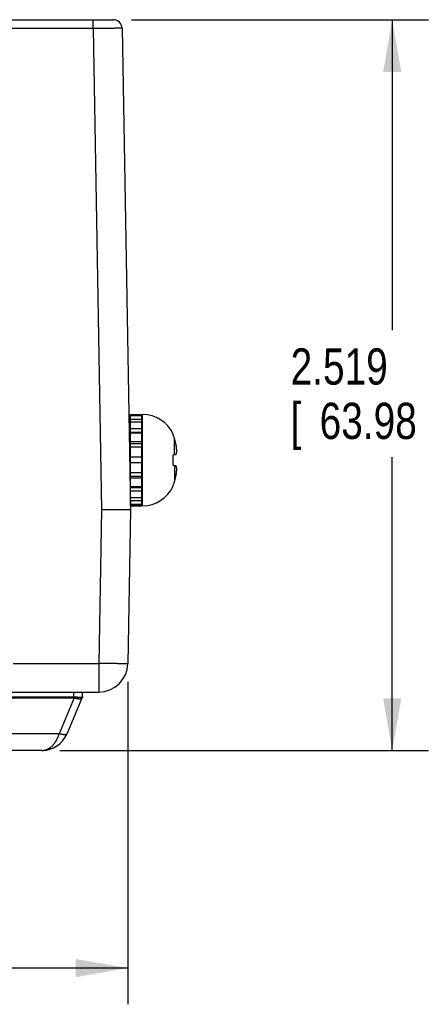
# Model space of a CAD drawing. Header units: inches. Extents: x 0 to 34, y 0 to 22.
# Tile 73 of 152: x 24.1 to 25.5, y 5.8 to 9.2. Entities that reach past the tile are written whole.
import ezdxf

# ---------------------------------------------------------------- set-up
doc = ezdxf.new("R2010")
doc.units = ezdxf.units.IN
doc.header["$LTSCALE"] = 1.87
doc.header["$MEASUREMENT"] = 0
doc.layers.get('0').update_dxf_attribs({"linetype": 'CONTINUOUS'})
doc.layers.add('DIMENSIONS', color=7, linetype='CONTINUOUS')
doc.styles.get("Standard").update_dxf_attribs({"font": 'txt', "width": 0.8})
doc.dimstyles.new('DIMSTYLE_1', dxfattribs={"dimtxt": 0.125, "dimasz": 0.18, "dimexe": 0.18, "dimexo": 0.0625, "dimgap": 0.09, "dimtad": 0, "dimtih": 1, "dimtoh": 1, "dimdec": 3, "dimzin": 4, "dimdsep": 46, "dimtxsty": 'STANDARD', "dimblk": '_FILLED', "dimblk1": '_FILLED', "dimblk2": '_FILLED', "dimcen": 0.09, "dimadec": 0, "dimazin": 0, "dimtp": 0.01, "dimtm": 0.01, "dimtfac": 1, "dimtdec": 3, "dimtofl": 0, "dimtmove": 0, "dimatfit": 3, "dimldrblk": '_FILLED', "dimfxl": 1, "dimtolj": 1, "dimtzin": 4, "dimarcsym": 0})

# ---------------------------------------------------------------- blocks, each defined once
blk = doc.blocks.new('_FILLED')
at = {"color": 0, "linetype": 'BYBLOCK'}
blk.add_solid([(0, 0), (-1, 0.174), (-1, -0.174)], dxfattribs=at)
blk = doc.blocks.new('*D4')
at = {"layer": 'DIMENSIONS', "color": 2, "linetype": 'CONTINUOUS'}
for p, q in [((13.7288, 8.3629), (13.7288, 5.7804)), ((24.5185, 6.8922), (24.5185, 5.7804)), ((13.7288, 5.9054), (18.3361, 5.9054)), ((24.5185, 5.9054), (19.9861, 5.9054))]:
    blk.add_line(p, q, dxfattribs=at)
at = {"layer": 'DIMENSIONS', "color": 2, "linetype": 'CONTINUOUS', "xscale": 0.18, "yscale": 0.18, "zscale": 0.18, "rotation": 180}
blk.add_blockref('_FILLED', (13.7288, 5.9054), dxfattribs=at)
at = {"layer": 'DIMENSIONS', "color": 2, "linetype": 'CONTINUOUS', "xscale": 0.18, "yscale": 0.18, "zscale": 0.18}
blk.add_blockref('_FILLED', (24.5185, 5.9054), dxfattribs=at)
at = {"layer": 'DIMENSIONS', "color": 2, "linetype": 'CONTINUOUS', "width": 0.8}
for s, p in [('[', (19.1236, 5.8429)), (']', (19.8236, 5.8429)), ('10.790', (18.3986, 5.8429)), ('274.06', (19.2236, 5.8429))]:
    blk.add_text(s, height=0.125, dxfattribs=at).set_placement(p)
blk = doc.blocks.new('*D5')
at = {"layer": 'DIMENSIONS', "color": 2, "linetype": 'CONTINUOUS'}
for p, q in [((24.5313, 9.1744), (25.5546, 9.1744)), ((25.4296, 9.1744), (25.4296, 8.104)), ((25.4296, 6.6554), (25.4296, 7.6665)), ((24.2847, 6.6554), (25.5546, 6.6554))]:
    blk.add_line(p, q, dxfattribs=at)
at = {"layer": 'DIMENSIONS', "color": 2, "linetype": 'CONTINUOUS', "xscale": 0.18, "yscale": 0.18, "zscale": 0.18}
for p, rotation in [((25.4296, 9.1744), 90), ((25.4296, 6.6554), 270)]:
    blk.add_blockref('_FILLED', p, dxfattribs=dict(at, rotation=rotation))
at = {"layer": 'DIMENSIONS', "color": 2, "linetype": 'CONTINUOUS', "width": 0.8}
for s, p in [('2.519', (25.0796, 7.9165)), ('[', (25.0796, 7.729)), ('63.98', (25.1796, 7.729)), (']', (25.6796, 7.729))]:
    blk.add_text(s, height=0.125, dxfattribs=at).set_placement(p)

msp = doc.modelspace()

# ---------------------------------------------------------------- linework, layer by layer
at = {"color": 7, "linetype": 'CONTINUOUS'}
for p, q in [((16.7548, 9.1744), (24.4688, 9.1744)), ((24.3988, 9.1442), (24.3988, 9.1744)), ((24.3988, 9.1442), (24.1153, 9.1442)), ((24.3988, 9.1442), (24.4278, 7.4846)), ((24.4988, 9.145), (24.5278, 7.4854)), ((24.5278, 7.8139), (24.5672, 7.8139)), ((24.5278, 7.4989), (24.5278, 7.8139)), ((24.5278, 7.813), (24.5672, 7.813)), ((24.5278, 7.8096), (24.5672, 7.8096)), ((24.5672, 7.4989), (24.5672, 7.8139)), ((24.5692, 7.4989), (24.5692, 7.8139)), ((24.5278, 7.7977), (24.5672, 7.7977)), ((24.5278, 7.7879), (24.5672, 7.7879)), ((24.5278, 7.7656), (24.5672, 7.7656)), ((24.5278, 7.7529), (24.5672, 7.7529)), ((24.5278, 7.7506), (24.5672, 7.7506)), ((24.6744, 7.7443), (24.6744, 7.7462)), ((24.5278, 7.7352), (24.5234, 7.7352)), ((24.5278, 7.7204), (24.5672, 7.7204)), ((24.5278, 7.7136), (24.5672, 7.7136)), ((24.6796, 7.6752), (24.6796, 7.7304)), ((24.5278, 7.702), (24.5672, 7.702)), ((24.6744, 7.6747), (24.6852, 7.6758)), ((24.6744, 7.6382), (24.6744, 7.6747)), ((24.5278, 7.6676), (24.5672, 7.6676)), ((24.5278, 7.6675), (24.5672, 7.6675)), ((24.5278, 7.648), (24.5672, 7.648)), ((24.6852, 7.637), (24.6744, 7.6382)), ((24.6796, 7.6376), (24.6796, 7.5825)), ((24.5278, 7.6132), (24.5672, 7.6132)), ((24.5278, 7.5777), (24.5262, 7.5777)), ((24.5278, 7.6013), (24.5672, 7.6013)), ((24.5278, 7.5947), (24.5672, 7.5947)), ((24.5278, 7.5652), (24.5672, 7.5652)), ((24.5278, 7.5623), (24.5672, 7.5623)), ((24.5278, 7.5499), (24.5672, 7.5499)), ((24.6744, 7.5667), (24.6744, 7.5685)), ((24.5278, 7.5276), (24.5672, 7.5276)), ((24.5278, 7.5173), (24.5672, 7.5173)), ((24.5278, 7.5047), (24.5672, 7.5047)), ((24.4278, 7.4846), (24.4186, 6.9556)), ((24.5278, 7.4854), (24.5185, 6.9547)), ((24.5278, 7.5006), (24.5672, 7.5006)), ((24.5278, 7.4989), (24.5672, 7.4989)), ((24.1236, 6.9556), (24.4186, 6.9556)), ((24.4186, 6.9556), (24.4186, 6.8564)), ((16.3668, 6.8564), (24.4186, 6.8564)), ((24.3327, 6.8406), (24.3322, 6.8564)), ((24.3627, 6.8406), (24.3622, 6.8564)), ((16.5304, 6.8406), (24.3327, 6.8406)), ((16.5304, 6.8364), (24.3327, 6.8364)), ((24.3343, 6.8363), (24.2821, 6.7133)), ((24.3097, 6.7133), (24.3619, 6.8364)), ((24.3619, 6.8364), (24.3622, 6.837)), ((24.3622, 6.8372), (24.3624, 6.8376)), ((24.3622, 6.837), (24.3622, 6.8372)), ((24.3624, 6.8378), (24.3625, 6.8382)), ((24.3624, 6.8376), (24.3624, 6.8378)), ((24.3625, 6.8382), (24.3626, 6.8385)), ((24.3626, 6.839), (24.3627, 6.8396)), ((24.3626, 6.8385), (24.3626, 6.839)), ((24.2222, 6.6554), (15.0434, 6.6554)), ((24.2369, 6.6566), (24.2385, 6.6568)), ((24.2385, 6.6568), (24.2424, 6.6576)), ((24.2424, 6.6576), (24.2462, 6.6585)), ((24.2462, 6.6585), (24.2495, 6.6594))]:
    msp.add_line(p, q, dxfattribs=at)
for points in [[(24.3627, 6.8396), (24.3627, 6.8403), (24.3627, 6.8406)], [(24.2222, 6.6554), (24.2264, 6.6555), (24.2271, 6.6556)], [(24.2271, 6.6556), (24.2312, 6.6559), (24.2352, 6.6563), (24.2391, 6.6569), (24.243, 6.6577), (24.2468, 6.6586), (24.2505, 6.6597), (24.2537, 6.6608)]]:
    msp.add_lwpolyline(points, dxfattribs=at)
for centre, radius, start, end in [((24.4688, 9.1444), 0.03, 1, 89.9992), ((24.5692, 7.6982), 0.1157, 24.4946, 90), ((24.5613, 7.743), 0.00787, 318.271, 360), ((24.5613, 7.5698), 0.00787, 0, 41.729), ((24.5692, 7.6146), 0.1157, 270, 335.5054), ((24.4186, 6.9564), 0.1, 270, 359), ((24.3527, 6.8403), 0.01, 337, 2), ((24.2222, 6.7504), 0.095, 270, 337.0048)]:
    msp.add_arc(centre, radius, start, end, dxfattribs=at)
for points, knots in [([(24.4988, 9.145), (24.4988, 9.1449), (24.4987, 9.145), (24.4985, 9.1449), (24.4982, 9.1449), (24.4977, 9.1449), (24.497, 9.1449), (24.4963, 9.1449), (24.4954, 9.1449), (24.4943, 9.1449), (24.4932, 9.1448), (24.4919, 9.1448), (24.4904, 9.1448), (24.4889, 9.1448), (24.4872, 9.1448), (24.4854, 9.1448), (24.4835, 9.1447), (24.4814, 9.1447), (24.4793, 9.1447), (24.477, 9.1447), (24.4746, 9.1447), (24.4721, 9.1446), (24.4695, 9.1446), (24.4668, 9.1446), (24.464, 9.1446), (24.4612, 9.1446), (24.4582, 9.1445), (24.4551, 9.1445), (24.452, 9.1445), (24.4488, 9.1445), (24.4455, 9.1444), (24.4422, 9.1444), (24.4388, 9.1444), (24.4354, 9.1444), (24.4318, 9.1444), (24.4283, 9.1443), (24.4247, 9.1443), (24.4211, 9.1443), (24.4174, 9.1443), (24.4137, 9.1442), (24.41, 9.1442), (24.4063, 9.1442), (24.4026, 9.1442), (24.4001, 9.1442), (24.3988, 9.1442)], [0, 0, 0, 0, 0.000705, 0.002805, 0.006298, 0.011182, 0.017449, 0.025091, 0.034097, 0.044455, 0.056151, 0.069169, 0.083489, 0.099088, 0.115943, 0.134034, 0.153337, 0.173823, 0.19546, 0.218219, 0.24207, 0.266981, 0.292916, 0.319836, 0.347704, 0.376482, 0.406133, 0.436619, 0.467898, 0.499921, 0.532641, 0.566016, 0.600009, 0.634571, 0.669647, 0.705182, 0.741127, 0.777432, 0.814046, 0.85092, 0.888003, 0.925245, 0.962596, 1, 1, 1, 1]), ([(24.6796, 7.7304), (24.6792, 7.7316), (24.6785, 7.7339), (24.6772, 7.7374), (24.6759, 7.7409), (24.6749, 7.7432), (24.6744, 7.7443)], [0, 0, 0, 0, 0.251125, 0.501422, 0.751007, 1, 1, 1, 1]), ([(24.6852, 7.7081), (24.685, 7.7091), (24.6846, 7.7111), (24.6839, 7.7142), (24.6831, 7.7176), (24.6821, 7.7215), (24.6809, 7.7258), (24.6801, 7.7288), (24.6796, 7.7304)], [0, 0, 0, 0, 0.126916, 0.265564, 0.419072, 0.590565, 0.783166, 1, 1, 1, 1]), ([(24.6873, 7.6878), (24.6873, 7.6884), (24.6872, 7.6896), (24.6871, 7.6915), (24.687, 7.6933), (24.6868, 7.6951), (24.6867, 7.6969), (24.6865, 7.6987), (24.6863, 7.7005), (24.686, 7.7024), (24.6858, 7.7043), (24.6855, 7.7062), (24.6853, 7.7075), (24.6852, 7.7081)], [0, 0, 0, 0, 0.089423, 0.178427, 0.267195, 0.355913, 0.444802, 0.534144, 0.624255, 0.715478, 0.808216, 0.902908, 1, 1, 1, 1]), ([(24.6852, 7.6758), (24.6853, 7.6762), (24.6855, 7.677), (24.6858, 7.6781), (24.686, 7.6793), (24.6863, 7.6803), (24.6865, 7.6814), (24.6867, 7.6825), (24.6868, 7.6836), (24.687, 7.6846), (24.6871, 7.6857), (24.6872, 7.6868), (24.6873, 7.6875), (24.6873, 7.6878)], [0, 0, 0, 0, 0.098859, 0.194862, 0.28851, 0.380287, 0.470614, 0.559863, 0.648365, 0.736418, 0.824239, 0.912035, 1, 1, 1, 1]), ([(24.6873, 7.625), (24.6873, 7.6254), (24.6872, 7.6261), (24.6871, 7.6272), (24.687, 7.6282), (24.6868, 7.6293), (24.6867, 7.6303), (24.6865, 7.6314), (24.6863, 7.6325), (24.686, 7.6336), (24.6858, 7.6347), (24.6855, 7.6359), (24.6853, 7.6366), (24.6852, 7.637)], [0, 0, 0, 0, 0.087822, 0.175501, 0.26323, 0.351205, 0.439659, 0.528891, 0.619236, 0.711064, 0.80481, 0.900957, 1, 1, 1, 1]), ([(24.6796, 7.5825), (24.6801, 7.5841), (24.6809, 7.5871), (24.6821, 7.5914), (24.6831, 7.5952), (24.6839, 7.5987), (24.6846, 7.6018), (24.685, 7.6038), (24.6852, 7.6047)], [0, 0, 0, 0, 0.215999, 0.408673, 0.580719, 0.734824, 0.873686, 1, 1, 1, 1]), ([(24.6852, 7.6047), (24.6853, 7.6054), (24.6855, 7.6067), (24.6858, 7.6086), (24.686, 7.6105), (24.6863, 7.6123), (24.6865, 7.6142), (24.6867, 7.616), (24.6868, 7.6178), (24.687, 7.6196), (24.6871, 7.6214), (24.6872, 7.6232), (24.6873, 7.6244), (24.6873, 7.625)], [0, 0, 0, 0, 0.097122, 0.191838, 0.284592, 0.375823, 0.465936, 0.555276, 0.644157, 0.732863, 0.821615, 0.9106, 1, 1, 1, 1]), ([(24.6744, 7.5685), (24.6749, 7.5697), (24.6759, 7.5719), (24.6772, 7.5754), (24.6785, 7.5789), (24.6792, 7.5813), (24.6796, 7.5825)], [0, 0, 0, 0, 0.248993, 0.498578, 0.748875, 1, 1, 1, 1]), ([(24.5278, 7.4854), (24.5278, 7.4854), (24.5277, 7.4854), (24.5275, 7.4854), (24.5271, 7.4853), (24.5266, 7.4853), (24.526, 7.4853), (24.5253, 7.4852), (24.5244, 7.4852), (24.5233, 7.4852), (24.5221, 7.4851), (24.5208, 7.4851), (24.5194, 7.4851), (24.5179, 7.485), (24.5162, 7.485), (24.5144, 7.485), (24.5124, 7.485), (24.5104, 7.4849), (24.5082, 7.4849), (24.5059, 7.4849), (24.5036, 7.4849), (24.5011, 7.4848), (24.4985, 7.4848), (24.4958, 7.4848), (24.493, 7.4848), (24.4901, 7.4847), (24.4872, 7.4847), (24.4841, 7.4847), (24.481, 7.4847), (24.4778, 7.4847), (24.4745, 7.4847), (24.4712, 7.4846), (24.4678, 7.4846), (24.4643, 7.4846), (24.4608, 7.4846), (24.4573, 7.4846), (24.4537, 7.4846), (24.45, 7.4846), (24.4464, 7.4846), (24.4427, 7.4846), (24.439, 7.4846), (24.4353, 7.4846), (24.4315, 7.4846), (24.429, 7.4846), (24.4278, 7.4846)], [0, 0, 0, 0, 0.000768, 0.002884, 0.006382, 0.011269, 0.017537, 0.025178, 0.03418, 0.044532, 0.056223, 0.06923, 0.083542, 0.099133, 0.115987, 0.134075, 0.153375, 0.173862, 0.195499, 0.218268, 0.242125, 0.267047, 0.292993, 0.319927, 0.347816, 0.376612, 0.406288, 0.436785, 0.468071, 0.500102, 0.532827, 0.566204, 0.600188, 0.634732, 0.669787, 0.705303, 0.741232, 0.777523, 0.814125, 0.850987, 0.888057, 0.925284, 0.962616, 1, 1, 1, 1]), ([(24.5185, 6.9547), (24.5185, 6.9547), (24.5184, 6.9546), (24.5182, 6.9546), (24.5179, 6.9546), (24.5174, 6.9546), (24.5167, 6.9545), (24.516, 6.9545), (24.5151, 6.9545), (24.514, 6.9545), (24.5129, 6.9545), (24.5116, 6.9545), (24.5101, 6.9545), (24.5086, 6.9545), (24.5069, 6.9545), (24.5051, 6.9545), (24.5032, 6.9545), (24.5011, 6.9545), (24.499, 6.9545), (24.4967, 6.9545), (24.4943, 6.9545), (24.4918, 6.9546), (24.4892, 6.9546), (24.4865, 6.9546), (24.4837, 6.9546), (24.4809, 6.9547), (24.4779, 6.9547), (24.4748, 6.9547), (24.4717, 6.9548), (24.4685, 6.9548), (24.4652, 6.9548), (24.4619, 6.9549), (24.4585, 6.9549), (24.4551, 6.955), (24.4516, 6.955), (24.448, 6.9551), (24.4444, 6.9551), (24.4408, 6.9552), (24.4371, 6.9552), (24.4334, 6.9553), (24.4297, 6.9554), (24.426, 6.9554), (24.4223, 6.9555), (24.4198, 6.9555), (24.4186, 6.9556)], [0, 0, 0, 0, 0.000771, 0.002891, 0.006395, 0.011285, 0.017556, 0.025198, 0.034203, 0.044557, 0.056247, 0.069257, 0.083568, 0.09916, 0.116012, 0.1341, 0.153398, 0.173881, 0.195519, 0.218282, 0.242138, 0.267053, 0.292994, 0.319924, 0.347805, 0.376598, 0.406262, 0.436757, 0.46804, 0.500067, 0.532794, 0.566173, 0.60016, 0.634706, 0.669763, 0.705281, 0.741213, 0.777506, 0.81411, 0.850975, 0.888048, 0.925278, 0.962613, 1, 1, 1, 1]), ([(24.3327, 6.8406), (24.333, 6.8406), (24.3335, 6.8406), (24.3343, 6.8406), (24.3348, 6.8406), (24.335, 6.8405)], [0, 0, 0, 0, 0.32975, 0.663136, 1, 1, 1, 1]), ([(24.3327, 6.8406), (24.3327, 6.8404), (24.3327, 6.84), (24.3327, 6.8394), (24.3327, 6.8388), (24.3327, 6.8382), (24.3327, 6.8376), (24.3327, 6.837), (24.3327, 6.8366), (24.3327, 6.8364)], [0, 0, 0, 0, 0.146442, 0.292625, 0.437984, 0.581955, 0.72398, 0.863508, 1, 1, 1, 1]), ([(24.3327, 6.8364), (24.3329, 6.8364), (24.3333, 6.8364), (24.3338, 6.8363), (24.3341, 6.8363), (24.3343, 6.8363)], [0, 0, 0, 0, 0.330531, 0.663701, 1, 1, 1, 1]), ([(24.335, 6.8405), (24.335, 6.8403), (24.3349, 6.8399), (24.3348, 6.8393), (24.3347, 6.8387), (24.3346, 6.8381), (24.3345, 6.8374), (24.3344, 6.8368), (24.3343, 6.8365), (24.3343, 6.8363)], [0, 0, 0, 0, 0.146192, 0.292242, 0.437562, 0.581572, 0.723693, 0.863355, 1, 1, 1, 1]), ([(24.3343, 6.8363), (24.3348, 6.8361), (24.3358, 6.8359), (24.3373, 6.8356), (24.3389, 6.8353), (24.3404, 6.835), (24.3419, 6.8348), (24.3433, 6.8346), (24.3447, 6.8344), (24.3461, 6.8342), (24.3475, 6.8341), (24.3488, 6.834), (24.35, 6.8339), (24.3512, 6.8338), (24.3524, 6.8338), (24.3535, 6.8338), (24.3546, 6.8338), (24.3556, 6.8339), (24.3565, 6.834), (24.3574, 6.8341), (24.3581, 6.8342), (24.3589, 6.8344), (24.3595, 6.8346), (24.3601, 6.8348), (24.3606, 6.835), (24.3611, 6.8353), (24.3614, 6.8356), (24.3617, 6.8359), (24.3618, 6.8361), (24.3619, 6.8363)], [0, 0, 0, 0, 0.055647, 0.11074, 0.16514, 0.218713, 0.271323, 0.322845, 0.373159, 0.422152, 0.469715, 0.515743, 0.560137, 0.602797, 0.643631, 0.682553, 0.719487, 0.754362, 0.78712, 0.817713, 0.846108, 0.872289, 0.896267, 0.91808, 0.937811, 0.955597, 0.971655, 0.986308, 1, 1, 1, 1]), ([(24.335, 6.8405), (24.3356, 6.8405), (24.3366, 6.8404), (24.3382, 6.8402), (24.3397, 6.8401), (24.3413, 6.84), (24.3428, 6.8399), (24.3442, 6.8398), (24.3457, 6.8397), (24.3471, 6.8396), (24.3484, 6.8396), (24.3497, 6.8395), (24.351, 6.8395), (24.3522, 6.8395), (24.3534, 6.8394), (24.3545, 6.8394), (24.3556, 6.8394), (24.3565, 6.8395), (24.3575, 6.8395), (24.3583, 6.8396), (24.3591, 6.8396), (24.3598, 6.8397), (24.3605, 6.8398), (24.361, 6.8399), (24.3615, 6.84), (24.3619, 6.8401), (24.3622, 6.8402), (24.3625, 6.8404), (24.3626, 6.8405), (24.3626, 6.8405)], [0, 0, 0, 0, 0.057127, 0.113737, 0.16968, 0.224809, 0.278979, 0.332048, 0.383887, 0.434369, 0.48337, 0.530771, 0.576456, 0.62031, 0.662222, 0.702087, 0.739806, 0.775285, 0.808435, 0.839174, 0.867429, 0.893133, 0.916233, 0.936686, 0.954472, 0.969593, 0.9821, 0.992129, 1, 1, 1, 1]), ([(24.3626, 6.8405), (24.3627, 6.8403), (24.3627, 6.8399), (24.3626, 6.8393), (24.3626, 6.8387), (24.3625, 6.838), (24.3623, 6.8374), (24.3621, 6.8368), (24.362, 6.8365), (24.3619, 6.8363)], [0, 0, 0, 0, 0.143079, 0.286057, 0.42895, 0.571774, 0.714544, 0.85728, 1, 1, 1, 1]), ([(24.3626, 6.8405), (24.3627, 6.8406), (24.3627, 6.8406), (24.3627, 6.8406), (24.3627, 6.8406), (24.3627, 6.8406)], [0, 0, 0, 0, 0.595687, 0.927609, 1, 1, 1, 1]), ([(24.2821, 6.7133), (24.198, 6.7133), (24.0299, 6.7133), (23.7777, 6.7133), (23.6095, 6.7133), (23.5255, 6.7133)], [0, 0, 0, 0, 0.333335, 0.666673, 1, 1, 1, 1]), ([(24.2271, 6.6557), (24.2274, 6.6557), (24.2286, 6.6559), (24.2307, 6.6562), (24.2335, 6.6568), (24.2363, 6.6576), (24.239, 6.6586), (24.2417, 6.6597), (24.2443, 6.661), (24.2469, 6.6625), (24.2494, 6.6641), (24.2519, 6.6658), (24.2542, 6.6677), (24.2566, 6.6697), (24.2588, 6.6718), (24.261, 6.6741), (24.263, 6.6764), (24.265, 6.6789), (24.2669, 6.6814), (24.2687, 6.684), (24.2705, 6.6867), (24.2721, 6.6894), (24.2736, 6.6922), (24.2751, 6.6951), (24.2765, 6.698), (24.2778, 6.701), (24.279, 6.704), (24.2801, 6.7071), (24.2811, 6.7102), (24.2818, 6.7123), (24.2821, 6.7133)], [0, 0, 0, 0, 0.009549, 0.043391, 0.077299, 0.11133, 0.145535, 0.179959, 0.214635, 0.249608, 0.284909, 0.320564, 0.356584, 0.392947, 0.429619, 0.466558, 0.503721, 0.541069, 0.57855, 0.616125, 0.65381, 0.691637, 0.72964, 0.767837, 0.806208, 0.844735, 0.883399, 0.922159, 0.960964, 1, 1, 1, 1]), ([(24.3097, 6.7133), (24.3096, 6.7131), (24.3094, 6.7128), (24.3091, 6.7123), (24.3087, 6.7119), (24.3082, 6.7115), (24.3076, 6.7111), (24.307, 6.7108), (24.3063, 6.7105), (24.3055, 6.7102), (24.3047, 6.71), (24.3038, 6.7098), (24.3028, 6.7097), (24.3018, 6.7096), (24.3008, 6.7096), (24.2997, 6.7096), (24.2985, 6.7096), (24.2973, 6.7097), (24.296, 6.7099), (24.2948, 6.71), (24.2934, 6.7102), (24.2921, 6.7105), (24.2907, 6.7108), (24.2893, 6.7111), (24.2879, 6.7115), (24.2864, 6.7119), (24.285, 6.7123), (24.2835, 6.7128), (24.2826, 6.7131), (24.2821, 6.7133)], [0, 0, 0, 0, 0.019576, 0.039565, 0.060229, 0.08186, 0.104702, 0.128951, 0.154756, 0.182224, 0.211427, 0.242406, 0.275177, 0.309735, 0.346056, 0.384102, 0.423822, 0.465146, 0.507996, 0.552291, 0.597962, 0.644938, 0.693139, 0.742443, 0.792696, 0.843733, 0.895388, 0.947493, 1, 1, 1, 1]), ([(24.2222, 6.6554), (24.2232, 6.6554), (24.2248, 6.6555), (24.2264, 6.6556), (24.2271, 6.6557)], [0, 0, 0, 0, 0.580812, 1, 1, 1, 1])]:
    msp.add_open_spline(points, degree=3, knots=knots, dxfattribs=at)

# ---------------------------------------------------------------- dimensions: what is measured, and where the dimension line sits
at = {"layer": 'DIMENSIONS', "color": 2, "linetype": 'CONTINUOUS'}
dim = msp.add_linear_dim(base=(25.4296, 6.6554), p1=(24.5313, 9.1744), p2=(24.2847, 6.6554), angle=270, dimstyle='DIMSTYLE_1', dxfattribs=at)
dim.commit()
dim.dimension.update_dxf_attribs({"geometry": '*D5', "text_midpoint": (25.4296, 7.8852), "dimtype": 160})
dim = msp.add_linear_dim(base=(24.5185, 5.9054), p1=(13.7288, 8.3629), p2=(24.5185, 6.8922), dimstyle='DIMSTYLE_1', dxfattribs=at)
dim.commit()
dim.dimension.update_dxf_attribs({"geometry": '*D4', "text_midpoint": (19.1611, 5.9054), "dimtype": 160})

doc.saveas('drawing.dxf')
